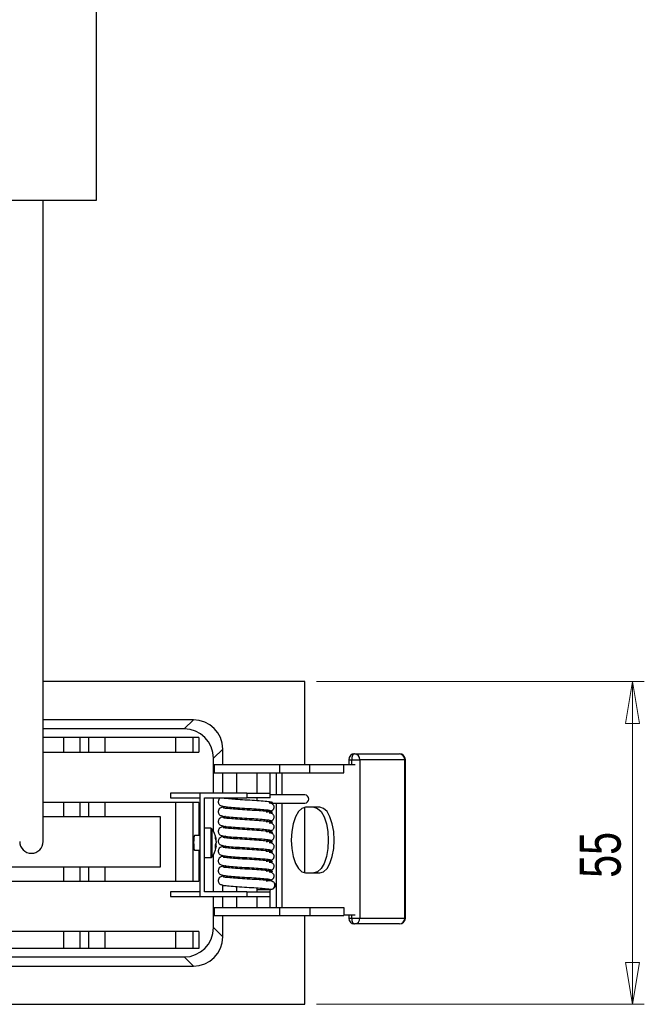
# Model space of a CAD drawing. Header units: millimetres. Extents: x 267 to 1070, y 370 to 734.
# Tile 5 of 7: x 753 to 806, y 566 to 650. Entities that reach past the tile are written whole.
import ezdxf

# ---------------------------------------------------------------- set-up
doc = ezdxf.new("R2010")
doc.units = ezdxf.units.MM
doc.styles.add('SLDTEXTSTYLE0', font='TXT', dxfattribs={"width": 0.75})
doc.dimstyles.new('SLDDIMSTYLE0', dxfattribs={"dimtxt": 3.5, "dimasz": 3.556, "dimexe": 0, "dimexo": 0.0625, "dimgap": 0.875, "dimtad": 1, "dimdec": 0, "dimlfac": 2, "dimrnd": 1e-09, "dimzin": 12, "dimdsep": 46, "dimtxsty": 'SLDTEXTSTYLE0', "dimblk1": 'CLOSED', "dimblk2": 'CLOSED', "dimsah": 1, "dimcen": 0.09, "dimadec": 0, "dimazin": 3, "dimtfac": 1, "dimtdec": 0, "dimtofl": 0, "dimtmove": 0, "dimatfit": 3, "dimldrblk": 'CLOSED', "dimfxl": 0, "dimfrac": 2, "dimtolj": 1, "dimtzin": 12, "dimarcsym": 0})

# ---------------------------------------------------------------- blocks, each defined once
blk = doc.blocks.new('_Closed')
at = {"color": 0, "linetype": 'ByBlock', "lineweight": -2}
for p, q in [((-1, 0.166667), (0, 0)), ((-1, 0.166667), (-1, -0.166667)), ((0, 0), (-1, -0.166667)), ((0, 0), (-1, 0))]:
    blk.add_line(p, q, dxfattribs=at)
blk = doc.blocks.new('_D_2')
at = {"color": 7, "linetype": 'Continuous', "lineweight": 0}
for p, q in [((777.958, 593.405), (805.896, 593.405)), ((804.896, 565.905), (804.896, 593.405)), ((777.958, 565.905), (805.896, 565.905))]:
    blk.add_line(p, q, dxfattribs=at)
at = {"color": 7, "linetype": 'Continuous', "lineweight": 18, "xscale": 3.556, "yscale": 3.556}
for p, rotation in [((804.896, 593.405, -3.51), 90.00000000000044), ((804.896, 565.905, -3.51), 270.0000000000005)]:
    blk.add_blockref('_Closed', p, dxfattribs=dict(at, rotation=rotation))
at = {"color": 7, "linetype": 'Continuous', "lineweight": 18, "insert": (800.384, 576.688), "char_height": 3.5, "attachment_point": 1, "rotation": 90, "style": 'SLDTEXTSTYLE0'}
blk.add_mtext('55', dxfattribs=at)

msp = doc.modelspace()

# ---------------------------------------------------------------- linework, layer by layer
at = {"color": 7, "linetype": 'Continuous', "lineweight": 25}
for p, q in [((759.206, 634.425), (759.206, 673.661)), ((748.345, 634.425), (759.206, 634.425)), ((776.958, 593.405), (754.651, 593.405)), ((776.958, 586.339), (776.958, 593.405)), ((767.461, 590.155), (754.651, 590.155)), ((766.675, 589.368), (767.461, 590.155)), ((766.675, 589.368), (754.651, 589.368)), ((756.377, 588.655), (754.651, 588.655)), ((756.377, 588.655), (756.377, 587.405)), ((757.788, 588.655), (756.377, 588.655)), ((757.788, 588.655), (757.788, 587.405)), ((758.508, 588.655), (757.788, 588.655)), ((758.508, 588.655), (758.508, 587.405)), ((759.919, 588.655), (758.508, 588.655)), ((759.919, 588.655), (759.919, 587.405)), ((765.933, 588.655), (759.919, 588.655)), ((767.424, 588.655), (765.933, 588.655)), ((765.933, 588.655), (765.933, 587.405)), ((767.424, 588.655), (767.424, 587.405)), ((767.923, 588.655), (767.424, 588.655)), ((767.923, 588.655), (767.923, 587.405)), ((754.651, 587.405), (756.377, 587.405)), ((756.377, 587.405), (757.788, 587.405)), ((757.788, 587.405), (758.508, 587.405)), ((758.508, 587.405), (759.919, 587.405)), ((759.919, 587.405), (765.933, 587.405)), ((765.933, 587.405), (767.424, 587.405)), ((767.424, 587.405), (767.923, 587.405)), ((769.958, 587.658), (769.172, 586.872)), ((769.958, 586.339), (769.958, 587.658)), ((769.172, 583.896), (769.172, 586.872)), ((780.695, 586.749), (780.695, 586.339)), ((780.951, 586.749), (780.946, 586.749)), ((780.951, 586.749), (781.643, 586.749)), ((781.195, 587.249), (781.2, 587.249)), ((781.2, 587.249), (785.027, 587.249)), ((781.643, 586.749), (781.643, 573.249)), ((785.47, 586.749), (781.643, 586.749)), ((785.47, 573.249), (785.47, 586.749)), ((785.527, 573.249), (785.527, 586.749)), ((769.216, 586.339), (769.216, 585.639)), ((769.216, 586.339), (774.818, 586.339)), ((774.818, 585.639), (774.818, 586.339)), ((774.818, 586.339), (777.387, 586.339)), ((777.387, 585.639), (777.387, 586.339)), ((777.387, 586.339), (780.294, 586.339)), ((780.294, 585.639), (780.294, 586.339)), ((780.294, 586.339), (781.247, 586.339)), ((769.216, 585.639), (774.818, 585.639)), ((769.958, 583.896), (769.958, 585.639)), ((771.145, 585.639), (771.145, 583.896)), ((772.89, 583.896), (772.89, 585.639)), ((773.99, 583.896), (773.99, 585.639)), ((774.545, 583.749), (774.545, 585.639)), ((774.818, 585.639), (777.387, 585.639)), ((775.022, 583.749), (775.022, 585.639)), ((777.387, 585.639), (780.294, 585.639)), ((765.517, 583.896), (765.517, 583.496)), ((768.017, 583.896), (765.517, 583.896)), ((765.517, 583.496), (768.017, 583.496)), ((768.017, 583.896), (768.017, 575.096)), ((772.017, 583.896), (768.017, 583.896)), ((768.417, 583.496), (772.017, 583.496)), ((768.417, 575.496), (768.417, 583.496)), ((769.172, 580.643), (769.172, 583.496)), ((771.145, 583.496), (771.145, 583.363)), ((772.017, 583.896), (772.017, 583.496)), ((772.017, 583.896), (774.017, 583.896)), ((774.017, 583.496), (772.017, 583.496)), ((772.89, 583.245), (772.89, 583.496)), ((774.017, 583.496), (774.017, 583.896)), ((756.377, 583.105), (754.651, 583.105)), ((756.377, 583.105), (756.377, 581.905)), ((757.788, 583.105), (756.377, 583.105)), ((757.788, 583.105), (757.788, 581.905)), ((758.508, 583.105), (757.788, 583.105)), ((758.508, 583.105), (758.508, 581.905)), ((759.919, 583.105), (758.508, 583.105)), ((759.919, 583.105), (759.919, 581.905)), ((765.933, 583.105), (759.919, 583.105)), ((765.933, 583.105), (765.933, 576.405)), ((767.424, 583.105), (765.933, 583.105)), ((767.424, 583.105), (767.424, 576.405)), ((767.923, 583.105), (767.424, 583.105)), ((767.923, 583.105), (767.923, 580.28)), ((769.958, 582.705), (769.958, 582.816)), ((771.145, 582.661), (771.145, 582.523)), ((772.89, 582.405), (772.89, 582.546)), ((773.99, 582.298), (773.99, 582.363)), ((774.545, 574.159), (774.545, 583.049)), ((775.022, 574.159), (775.022, 583.049)), ((776.958, 577.102), (776.958, 582.696)), ((778.238, 582.699), (777.016, 582.699)), ((754.651, 581.905), (756.377, 581.905)), ((756.377, 581.905), (757.788, 581.905)), ((757.788, 581.905), (758.508, 581.905)), ((758.508, 581.905), (759.919, 581.905)), ((759.919, 581.905), (764.615, 581.905)), ((764.615, 581.905), (764.615, 577.605)), ((769.958, 581.865), (769.958, 581.976)), ((771.145, 581.821), (771.145, 581.683)), ((772.89, 581.565), (772.89, 581.706)), ((773.931, 582.336), (773.928, 582.341)), ((773.99, 581.458), (773.99, 581.523)), ((768.935, 580.905), (768.417, 580.905)), ((769.958, 581.025), (769.958, 581.136)), ((771.145, 580.981), (771.145, 580.843)), ((772.89, 580.725), (772.89, 580.866)), ((773.931, 581.496), (773.928, 581.501)), ((768.017, 580.28), (767.548, 580.28)), ((769.406, 579.952), (769.406, 579.982)), ((769.958, 580.185), (769.958, 580.296)), ((771.145, 580.141), (771.145, 580.003)), ((772.89, 579.885), (772.89, 580.026)), ((773.931, 580.656), (773.928, 580.661)), ((773.99, 580.618), (773.99, 580.683)), ((767.548, 579.03), (768.017, 579.03)), ((767.923, 579.03), (767.923, 576.405)), ((769.406, 579.357), (769.332, 579.36)), ((769.406, 579.516), (769.338, 579.521)), ((769.406, 579.793), (769.406, 579.675)), ((769.406, 579.516), (769.406, 579.634)), ((769.406, 579.357), (769.406, 579.327)), ((769.958, 579.345), (769.958, 579.456)), ((771.145, 579.301), (771.145, 579.163)), ((772.89, 579.045), (772.89, 579.186)), ((773.931, 579.816), (773.928, 579.821)), ((773.99, 579.778), (773.99, 579.843)), ((768.417, 578.405), (768.935, 578.405)), ((769.172, 575.496), (769.172, 578.666)), ((769.958, 578.505), (769.958, 578.616)), ((771.145, 578.461), (771.145, 578.323)), ((772.89, 578.205), (772.89, 578.346)), ((773.931, 578.976), (773.928, 578.981)), ((773.99, 578.938), (773.99, 579.003)), ((756.377, 577.605), (751.887, 577.605)), ((756.377, 577.605), (756.377, 576.405)), ((757.788, 577.605), (756.377, 577.605)), ((757.788, 577.605), (757.788, 576.405)), ((758.508, 577.605), (757.788, 577.605)), ((758.508, 577.605), (758.508, 576.405)), ((759.919, 577.605), (758.508, 577.605)), ((759.919, 577.605), (759.919, 576.405)), ((764.615, 577.605), (759.919, 577.605)), ((769.958, 577.665), (769.958, 577.776)), ((771.145, 577.621), (771.145, 577.483)), ((772.89, 577.365), (772.89, 577.506)), ((773.931, 578.136), (773.928, 578.141)), ((773.99, 578.098), (773.99, 578.163)), ((769.958, 576.825), (769.958, 576.936)), ((771.145, 576.781), (771.145, 576.643)), ((772.89, 576.525), (772.89, 576.666)), ((773.931, 577.296), (773.928, 577.301)), ((773.99, 577.258), (773.99, 577.323)), ((777.016, 577.099), (778.238, 577.099)), ((751.887, 576.405), (756.377, 576.405)), ((756.377, 576.405), (757.788, 576.405)), ((757.788, 576.405), (758.508, 576.405)), ((758.508, 576.405), (759.919, 576.405)), ((759.919, 576.405), (765.933, 576.405)), ((765.933, 576.405), (767.424, 576.405)), ((767.424, 576.405), (767.923, 576.405)), ((769.958, 575.496), (769.958, 576.096)), ((771.145, 575.941), (771.145, 575.496)), ((772.89, 575.496), (772.89, 575.826)), ((773.931, 576.456), (773.928, 576.461)), ((773.99, 576.418), (773.99, 576.483)), ((773.99, 575.496), (773.99, 575.699)), ((774.062, 575.699), (774.061, 575.699)), ((765.517, 575.496), (765.517, 575.096)), ((768.017, 575.496), (765.517, 575.496)), ((765.517, 575.096), (768.017, 575.096)), ((768.017, 575.096), (772.017, 575.096)), ((772.017, 575.496), (768.417, 575.496)), ((769.172, 572.437), (769.172, 575.096)), ((769.958, 574.159), (769.958, 575.096)), ((771.145, 575.096), (771.145, 574.159)), ((772.017, 575.496), (772.017, 575.096)), ((772.017, 575.496), (774.017, 575.496)), ((772.017, 575.096), (774.017, 575.096)), ((772.89, 574.159), (772.89, 575.096)), ((773.99, 574.159), (773.99, 575.096)), ((774.017, 575.096), (774.017, 575.496)), ((769.216, 574.159), (769.216, 573.459)), ((769.216, 574.159), (774.818, 574.159)), ((774.818, 573.459), (774.818, 574.159)), ((774.818, 574.159), (777.387, 574.159)), ((777.387, 574.159), (777.387, 573.459)), ((777.387, 574.159), (780.294, 574.159)), ((780.294, 574.159), (780.294, 573.459)), ((769.216, 573.459), (774.818, 573.459)), ((769.958, 571.651), (769.958, 573.459)), ((774.818, 573.459), (777.387, 573.459)), ((776.958, 565.905), (776.958, 573.459)), ((777.387, 573.459), (780.294, 573.459)), ((780.294, 573.529), (781.247, 573.529)), ((780.695, 573.529), (780.695, 573.249)), ((780.946, 573.249), (780.951, 573.249)), ((780.951, 573.249), (781.643, 573.249)), ((781.643, 573.249), (785.47, 573.249)), ((769.172, 572.437), (769.958, 571.651)), ((781.2, 572.749), (781.195, 572.749)), ((785.027, 572.749), (781.2, 572.749)), ((756.377, 572.105), (751.887, 572.105)), ((756.377, 572.105), (756.377, 570.655)), ((757.788, 572.105), (756.377, 572.105)), ((757.788, 572.105), (757.788, 570.655)), ((758.508, 572.105), (757.788, 572.105)), ((758.508, 572.105), (758.508, 570.655)), ((759.919, 572.105), (758.508, 572.105)), ((759.919, 572.105), (759.919, 570.655)), ((765.933, 572.105), (759.919, 572.105)), ((765.933, 572.105), (765.933, 570.655)), ((767.424, 572.105), (765.933, 572.105)), ((767.424, 572.105), (767.424, 570.655)), ((767.923, 572.105), (767.424, 572.105)), ((767.923, 572.105), (767.923, 570.655)), ((756.377, 570.655), (751.887, 570.655)), ((757.788, 570.655), (756.377, 570.655)), ((758.508, 570.655), (757.788, 570.655)), ((759.919, 570.655), (758.508, 570.655)), ((765.933, 570.655), (759.919, 570.655)), ((767.424, 570.655), (765.933, 570.655)), ((767.923, 570.655), (767.424, 570.655)), ((580.24, 569.941), (766.675, 569.941)), ((767.461, 569.155), (766.675, 569.941)), ((579.454, 569.155), (767.461, 569.155)), ((569.958, 565.905), (776.958, 565.905))]:
    msp.add_line(p, q, dxfattribs=at)
at = {"color": 8, "linetype": 'Continuous', "lineweight": 25}
for p, q in [((780.695, 586.749), (780.946, 586.749)), ((780.946, 586.749), (780.946, 586.339)), ((780.951, 586.339), (780.951, 586.749)), ((785.527, 586.749), (785.47, 586.749)), ((768.935, 580.905), (768.935, 578.405)), ((769.031, 580.857), (769.031, 578.452)), ((780.695, 573.249), (780.946, 573.249)), ((780.946, 573.529), (780.946, 573.249)), ((780.951, 573.249), (780.951, 573.529)), ((785.47, 573.249), (785.527, 573.249))]:
    msp.add_line(p, q, dxfattribs=at)
at = {"color": 7, "linetype": 'Continuous', "lineweight": 25, "flags": 128}
for points in [[(781.195, 587.249), (781.146, 587.24), (781.1, 587.211), (781.057, 587.165), (781.019, 587.103), (780.988, 587.027), (780.965, 586.941), (780.951, 586.847), (780.946, 586.749)], [(781.2, 587.249), (781.151, 587.24), (781.105, 587.211), (781.062, 587.165), (781.024, 587.103), (780.993, 587.027), (780.97, 586.941), (780.956, 586.847), (780.951, 586.749)], [(777.016, 582.699), (776.7, 582.604), (776.406, 582.324), (776.153, 581.879), (775.958, 581.299), (775.836, 580.624), (775.795, 579.899), (775.836, 579.175), (775.958, 578.499), (776.153, 577.919), (776.406, 577.474), (776.7, 577.195), (777.016, 577.099)], [(777.734, 582.699), (778.05, 582.604), (778.344, 582.324), (778.597, 581.879), (778.791, 581.299), (778.913, 580.624), (778.955, 579.899), (778.913, 579.175), (778.791, 578.499), (778.597, 577.919), (778.344, 577.474), (778.05, 577.195), (777.734, 577.099)], [(778.238, 577.099), (778.554, 577.195), (778.848, 577.474), (779.101, 577.919), (779.295, 578.499), (779.417, 579.175), (779.459, 579.899), (779.417, 580.624), (779.295, 581.299), (779.101, 581.879), (778.848, 582.324), (778.554, 582.604), (778.238, 582.699)], [(780.946, 573.249), (780.951, 573.152), (780.965, 573.058), (780.988, 572.971), (781.019, 572.896), (781.057, 572.834), (781.1, 572.787), (781.146, 572.759), (781.195, 572.749)], [(780.951, 573.249), (780.956, 573.152), (780.97, 573.058), (780.993, 572.971), (781.024, 572.896), (781.062, 572.834), (781.105, 572.787), (781.151, 572.759), (781.2, 572.749)]]:
    msp.add_lwpolyline(points, dxfattribs=at)
at = {"color": 7, "linetype": 'Continuous', "lineweight": 25}
for centre, radius, start, end in [((781.195, 586.749), 0.5, 90, 180), ((781.169, 586.776), 0.474, 356.74425, 86.3239), ((785.027, 586.749), 0.5, 0, 90), ((784.997, 586.776), 0.474, 356.74425, 86.3239), ((776.945, 583.399), 0.35, 272.17528, 87.88727), ((768.935, 580.785), 0.12, 36.94613, 90), ((767.433, 579.655), 2, 10.42061, 36.94613), ((767.915, 579.743), 1.509, 9.13114, 20.21327), ((768.76, 580.17), 0.58, 350.60944, 9.39056), ((767.915, 579.554), 1.509, 9.13114, 20.21327), ((753.651, 579.775), 1, 180.02929, 270), ((753.651, 579.775), 1, 270, 0.01898), ((767.433, 579.655), 2, 323.05387, 349.57939), ((768.795, 579.843), 0.633, 327.92579, 344.57943), ((767.709, 579.348), 1.63, 354.40438, 5.59562), ((768.795, 579.525), 0.633, 327.92579, 344.57943), ((767.927, 579.753), 1.497, 344.67663, 350.892), ((768.935, 578.525), 0.12, 270, 323.05387), ((774.058, 576.048), 0.349, 270.62801, 24.19366), ((781.195, 573.249), 0.5, 180, 270), ((781.169, 573.222), 0.474, 273.6761, 3.25575), ((785.027, 573.249), 0.5, 270, 0), ((784.997, 573.222), 0.474, 273.6761, 3.25575)]:
    msp.add_arc(centre, radius, start, end, dxfattribs=at)
for centre, major_axis, ratio, start_param, end_param in [((767.454, 587.651), (1.773, 1.773), 0.997265, 5.499157, 7.067214), ((766.668, 586.865), (1.773, 1.773), 0.997265, 5.499157, 7.067214), ((767.548, 579.655), (0, 0.625), 0.107107, 0, 1.570796), ((767.548, 579.655), (0, 0.625), 0.107107, 1.570796, 3.141593), ((766.668, 572.444), (1.773, -1.773), 0.997265, 5.499157, 7.067214), ((767.454, 571.658), (1.773, -1.773), 0.997265, 5.499157, 7.067214)]:
    msp.add_ellipse(centre, major_axis=major_axis, ratio=ratio, start_param=start_param, end_param=end_param, dxfattribs=at)
for points, knots in [([(754.651, 579.775), (754.651, 579.804), (754.651, 579.86), (754.651, 580.246), (754.651, 580.76), (754.651, 581.369), (754.651, 582.046), (754.651, 582.734), (754.651, 583.484), (754.651, 584.333), (754.651, 585.268), (754.651, 586.409), (754.651, 587.717), (754.651, 589.227), (754.651, 591.074), (754.651, 593.488), (754.651, 596.248), (754.651, 598.926), (754.651, 601.337), (754.651, 603.737), (754.651, 606.072), (754.651, 608.399), (754.651, 610.799), (754.651, 613.483), (754.651, 616.585), (754.651, 620.218), (754.651, 623.756), (754.651, 627.053), (754.651, 629.948), (754.651, 632.416), (754.651, 633.912), (754.651, 634.425)], [0, 0, 0, 0, 0.033562, 0.063835, 0.091279, 0.122023, 0.146775, 0.169616, 0.193236, 0.217601, 0.24268, 0.266969, 0.300733, 0.330056, 0.359657, 0.406396, 0.457643, 0.494455, 0.530983, 0.566375, 0.60028, 0.632359, 0.666382, 0.702581, 0.74626, 0.797505, 0.855879, 0.895574, 0.936773, 0.978297, 1, 1, 1, 1]), ([(769.805, 583.496), (769.781, 583.485), (769.705, 583.454), (769.625, 583.358), (769.581, 583.247), (769.57, 583.156), (769.582, 583.068), (769.623, 582.969), (769.702, 582.878), (769.812, 582.82), (769.886, 582.813), (769.918, 582.81)], [0, 0, 0, 0, 0.091712, 0.280728, 0.376827, 0.471418, 0.562377, 0.647736, 0.795698, 0.912087, 1, 1, 1, 1]), ([(774.174, 583.106), (774.083, 583.126), (773.904, 583.164), (773.269, 583.22), (772.481, 583.275), (771.632, 583.328), (770.854, 583.381), (770.283, 583.432), (769.983, 583.474), (770.009, 583.499), (770.018, 583.507)], [0, 0, 0, 0, 0.1376045, 0.2738297, 0.4087321, 0.5423716, 0.674801, 0.8060197, 0.935973, 1, 1, 1, 1]), ([(776.958, 583.749), (776.499, 583.749), (775.807, 583.749), (774.934, 583.749), (774.396, 583.749), (774.034, 583.749), (773.99, 583.749)], [0, 0, 0, 0, 0.545946, 0.821948, 0.978211, 1, 1, 1, 1]), ([(770.022, 582.716), (769.974, 582.711), (769.876, 582.699), (769.726, 582.629), (769.625, 582.519), (769.581, 582.406), (769.57, 582.316), (769.582, 582.228), (769.623, 582.129), (769.702, 582.038), (769.812, 581.98), (769.886, 581.973), (769.918, 581.97)], [0, 0, 0, 0, 0.1407143, 0.2842096, 0.4331665, 0.5088994, 0.583443, 0.6551249, 0.7223929, 0.8389965, 0.930719, 1, 1, 1, 1]), ([(769.895, 582.824), (769.889, 582.813), (769.87, 582.783), (770.203, 582.736), (770.803, 582.683), (771.588, 582.63), (772.422, 582.579), (773.174, 582.528), (773.758, 582.479), (773.91, 582.448), (773.985, 582.432)], [0, 0, 0, 0, 0.079348, 0.214628, 0.348636, 0.48143, 0.613017, 0.743347, 0.87236, 1, 1, 1, 1]), ([(770.194, 582.744), (770.171, 582.742), (770.023, 582.726), (769.97, 582.71), (769.925, 582.698)], [0, 0, 0, 0, 0.150717, 1, 1, 1, 1]), ([(774.174, 582.266), (774.083, 582.286), (773.904, 582.324), (773.269, 582.38), (772.481, 582.435), (771.632, 582.488), (770.854, 582.541), (770.283, 582.592), (769.983, 582.634), (770.009, 582.659), (770.018, 582.667)], [0, 0, 0, 0, 0.1376045, 0.2738297, 0.4087321, 0.5423716, 0.674801, 0.8060197, 0.935973, 1, 1, 1, 1]), ([(773.662, 582.304), (773.796, 582.314), (773.985, 582.328), (774.199, 582.438), (774.285, 582.529), (774.328, 582.61), (774.347, 582.701), (774.338, 582.793), (774.301, 582.878), (774.241, 582.947), (774.166, 582.996), (774.053, 583.036), (773.969, 583.035), (773.913, 583.035)], [0, 0, 0, 0, 0.315203, 0.442575, 0.501426, 0.558212, 0.613736, 0.668454, 0.72255, 0.776208, 0.829892, 0.884438, 1, 1, 1, 1]), ([(773.985, 582.432), (774.01, 582.424), (774.038, 582.414), (774.023, 582.404), (774.021, 582.403)], [0, 0, 0, 0, 0.881404, 1, 1, 1, 1]), ([(774.098, 583.049), (774.214, 583.049), (774.849, 583.049), (775.595, 583.049), (776.4, 583.049), (776.958, 583.049)], [0, 0, 0, 0, 0.063948, 0.350172, 1, 1, 1, 1]), ([(774.208, 583.081), (774.209, 583.081), (774.225, 583.09), (774.199, 583.098), (774.174, 583.106)], [0, 0, 0, 0, 0.0065337, 1, 1, 1, 1]), ([(770.022, 581.876), (769.974, 581.871), (769.876, 581.859), (769.726, 581.789), (769.625, 581.679), (769.581, 581.566), (769.57, 581.476), (769.582, 581.388), (769.623, 581.289), (769.702, 581.198), (769.812, 581.14), (769.886, 581.133), (769.918, 581.13)], [0, 0, 0, 0, 0.140714, 0.28421, 0.433167, 0.508899, 0.583443, 0.655125, 0.722393, 0.838996, 0.930719, 1, 1, 1, 1]), ([(769.895, 581.984), (769.889, 581.973), (769.87, 581.943), (770.203, 581.896), (770.803, 581.843), (771.588, 581.79), (772.422, 581.739), (773.174, 581.688), (773.758, 581.639), (773.91, 581.608), (773.985, 581.592)], [0, 0, 0, 0, 0.079348, 0.214628, 0.348636, 0.48143, 0.613017, 0.743347, 0.87236, 1, 1, 1, 1]), ([(770.194, 581.904), (770.171, 581.902), (770.023, 581.886), (769.97, 581.87), (769.925, 581.858)], [0, 0, 0, 0, 0.150717, 1, 1, 1, 1]), ([(774.174, 581.426), (774.083, 581.446), (773.904, 581.484), (773.269, 581.54), (772.481, 581.595), (771.632, 581.648), (770.854, 581.701), (770.283, 581.752), (769.983, 581.794), (770.009, 581.819), (770.018, 581.827)], [0, 0, 0, 0, 0.137605, 0.27383, 0.408732, 0.542372, 0.674801, 0.80602, 0.935973, 1, 1, 1, 1]), ([(773.662, 581.464), (773.796, 581.474), (773.985, 581.488), (774.199, 581.598), (774.285, 581.689), (774.328, 581.77), (774.347, 581.861), (774.338, 581.953), (774.301, 582.038), (774.241, 582.107), (774.166, 582.156), (774.053, 582.196), (773.969, 582.195), (773.913, 582.195)], [0, 0, 0, 0, 0.3152034, 0.4425751, 0.5014264, 0.5582124, 0.6137359, 0.668454, 0.72255, 0.7762078, 0.829892, 0.8844384, 1, 1, 1, 1]), ([(773.985, 581.592), (774.01, 581.584), (774.038, 581.574), (774.023, 581.564), (774.021, 581.563)], [0, 0, 0, 0, 0.881404, 1, 1, 1, 1]), ([(774.208, 582.241), (774.209, 582.241), (774.225, 582.25), (774.199, 582.258), (774.174, 582.266)], [0, 0, 0, 0, 0.006534, 1, 1, 1, 1]), ([(770.022, 581.036), (769.974, 581.031), (769.876, 581.019), (769.726, 580.949), (769.625, 580.839), (769.581, 580.726), (769.57, 580.636), (769.582, 580.548), (769.623, 580.449), (769.702, 580.358), (769.812, 580.3), (769.886, 580.293), (769.918, 580.29)], [0, 0, 0, 0, 0.140714, 0.28421, 0.433167, 0.508899, 0.583443, 0.655125, 0.722393, 0.838996, 0.930719, 1, 1, 1, 1]), ([(769.895, 581.144), (769.889, 581.133), (769.87, 581.103), (770.203, 581.056), (770.803, 581.003), (771.588, 580.95), (772.422, 580.899), (773.174, 580.848), (773.758, 580.799), (773.91, 580.768), (773.985, 580.752)], [0, 0, 0, 0, 0.0793485, 0.2146277, 0.3486362, 0.4814303, 0.6130173, 0.7433468, 0.8723596, 1, 1, 1, 1]), ([(770.194, 581.064), (770.171, 581.062), (770.023, 581.046), (769.97, 581.03), (769.925, 581.018)], [0, 0, 0, 0, 0.150717, 1, 1, 1, 1]), ([(774.174, 580.586), (774.083, 580.606), (773.904, 580.644), (773.269, 580.7), (772.481, 580.755), (771.632, 580.808), (770.854, 580.861), (770.283, 580.912), (769.983, 580.954), (770.009, 580.979), (770.018, 580.987)], [0, 0, 0, 0, 0.137605, 0.27383, 0.408732, 0.542372, 0.674801, 0.80602, 0.935973, 1, 1, 1, 1]), ([(773.662, 580.624), (773.796, 580.634), (773.985, 580.648), (774.199, 580.758), (774.285, 580.849), (774.328, 580.93), (774.347, 581.021), (774.338, 581.113), (774.301, 581.198), (774.241, 581.267), (774.166, 581.316), (774.053, 581.356), (773.969, 581.355), (773.913, 581.355)], [0, 0, 0, 0, 0.315203, 0.442575, 0.501426, 0.558212, 0.613736, 0.668454, 0.72255, 0.776208, 0.829892, 0.884438, 1, 1, 1, 1]), ([(773.985, 580.752), (774.01, 580.744), (774.038, 580.734), (774.023, 580.724), (774.021, 580.723)], [0, 0, 0, 0, 0.881404, 1, 1, 1, 1]), ([(774.208, 581.401), (774.209, 581.401), (774.225, 581.41), (774.199, 581.418), (774.174, 581.426)], [0, 0, 0, 0, 0.0065337, 1, 1, 1, 1]), ([(770.022, 580.196), (769.974, 580.191), (769.876, 580.179), (769.726, 580.109), (769.625, 579.999), (769.581, 579.886), (769.57, 579.796), (769.582, 579.708), (769.623, 579.609), (769.702, 579.518), (769.812, 579.46), (769.886, 579.453), (769.918, 579.45)], [0, 0, 0, 0, 0.140714, 0.28421, 0.433167, 0.508899, 0.583443, 0.655125, 0.722393, 0.838996, 0.930719, 1, 1, 1, 1]), ([(769.895, 580.304), (769.889, 580.293), (769.87, 580.263), (770.203, 580.216), (770.803, 580.163), (771.588, 580.11), (772.422, 580.059), (773.174, 580.008), (773.758, 579.959), (773.91, 579.928), (773.985, 579.912)], [0, 0, 0, 0, 0.079348, 0.214628, 0.348636, 0.48143, 0.613017, 0.743347, 0.87236, 1, 1, 1, 1]), ([(770.194, 580.224), (770.171, 580.222), (770.023, 580.206), (769.97, 580.19), (769.925, 580.178)], [0, 0, 0, 0, 0.150717, 1, 1, 1, 1]), ([(774.174, 579.746), (774.083, 579.766), (773.904, 579.804), (773.269, 579.86), (772.481, 579.915), (771.632, 579.968), (770.854, 580.021), (770.283, 580.072), (769.983, 580.114), (770.009, 580.139), (770.018, 580.147)], [0, 0, 0, 0, 0.137605, 0.27383, 0.408732, 0.542372, 0.674801, 0.80602, 0.935973, 1, 1, 1, 1]), ([(773.662, 579.784), (773.796, 579.794), (773.985, 579.808), (774.199, 579.918), (774.285, 580.009), (774.328, 580.09), (774.347, 580.181), (774.338, 580.273), (774.301, 580.358), (774.241, 580.427), (774.166, 580.476), (774.053, 580.516), (773.969, 580.515), (773.913, 580.515)], [0, 0, 0, 0, 0.315203, 0.442575, 0.501426, 0.558212, 0.613736, 0.668454, 0.72255, 0.776208, 0.829892, 0.884438, 1, 1, 1, 1]), ([(773.985, 579.912), (774.01, 579.904), (774.038, 579.894), (774.023, 579.884), (774.021, 579.883)], [0, 0, 0, 0, 0.881404, 1, 1, 1, 1]), ([(774.208, 580.561), (774.209, 580.561), (774.225, 580.57), (774.199, 580.578), (774.174, 580.586)], [0, 0, 0, 0, 0.006534, 1, 1, 1, 1]), ([(770.022, 579.356), (769.974, 579.351), (769.876, 579.339), (769.726, 579.269), (769.625, 579.159), (769.581, 579.046), (769.57, 578.956), (769.582, 578.868), (769.623, 578.769), (769.702, 578.678), (769.812, 578.62), (769.886, 578.613), (769.918, 578.61)], [0, 0, 0, 0, 0.140714, 0.28421, 0.433167, 0.508899, 0.583443, 0.655125, 0.722393, 0.838996, 0.930719, 1, 1, 1, 1]), ([(769.895, 579.464), (769.889, 579.453), (769.87, 579.423), (770.203, 579.376), (770.803, 579.323), (771.588, 579.27), (772.422, 579.219), (773.174, 579.168), (773.758, 579.119), (773.91, 579.088), (773.985, 579.072)], [0, 0, 0, 0, 0.0793485, 0.2146277, 0.3486362, 0.4814303, 0.6130173, 0.7433468, 0.8723596, 1, 1, 1, 1]), ([(770.194, 579.384), (770.171, 579.382), (770.023, 579.366), (769.97, 579.35), (769.925, 579.338)], [0, 0, 0, 0, 0.150717, 1, 1, 1, 1]), ([(774.174, 578.906), (774.083, 578.926), (773.904, 578.964), (773.269, 579.02), (772.481, 579.075), (771.632, 579.128), (770.854, 579.181), (770.283, 579.232), (769.983, 579.274), (770.009, 579.299), (770.018, 579.307)], [0, 0, 0, 0, 0.1376045, 0.2738297, 0.4087321, 0.5423716, 0.674801, 0.8060197, 0.935973, 1, 1, 1, 1]), ([(773.662, 578.944), (773.796, 578.954), (773.985, 578.968), (774.199, 579.078), (774.285, 579.169), (774.328, 579.25), (774.347, 579.341), (774.338, 579.433), (774.301, 579.518), (774.241, 579.587), (774.166, 579.636), (774.053, 579.676), (773.969, 579.675), (773.913, 579.675)], [0, 0, 0, 0, 0.315203, 0.442575, 0.501426, 0.558212, 0.613736, 0.668454, 0.72255, 0.776208, 0.829892, 0.884438, 1, 1, 1, 1]), ([(773.985, 579.072), (774.01, 579.064), (774.038, 579.054), (774.023, 579.044), (774.021, 579.043)], [0, 0, 0, 0, 0.881404, 1, 1, 1, 1]), ([(774.208, 579.721), (774.209, 579.721), (774.225, 579.73), (774.199, 579.738), (774.174, 579.746)], [0, 0, 0, 0, 0.006534, 1, 1, 1, 1]), ([(770.022, 578.516), (769.974, 578.511), (769.876, 578.499), (769.726, 578.429), (769.625, 578.319), (769.581, 578.206), (769.57, 578.116), (769.582, 578.028), (769.623, 577.929), (769.702, 577.838), (769.812, 577.78), (769.886, 577.773), (769.918, 577.77)], [0, 0, 0, 0, 0.140714, 0.28421, 0.433167, 0.508899, 0.583443, 0.655125, 0.722393, 0.838996, 0.930719, 1, 1, 1, 1]), ([(769.895, 578.624), (769.889, 578.613), (769.87, 578.583), (770.203, 578.536), (770.803, 578.483), (771.588, 578.43), (772.422, 578.379), (773.174, 578.328), (773.758, 578.279), (773.91, 578.248), (773.985, 578.232)], [0, 0, 0, 0, 0.079348, 0.214628, 0.348636, 0.48143, 0.613017, 0.743347, 0.87236, 1, 1, 1, 1]), ([(770.194, 578.544), (770.171, 578.542), (770.023, 578.526), (769.97, 578.51), (769.925, 578.498)], [0, 0, 0, 0, 0.150717, 1, 1, 1, 1]), ([(774.174, 578.066), (774.083, 578.086), (773.904, 578.124), (773.269, 578.18), (772.481, 578.235), (771.632, 578.288), (770.854, 578.341), (770.283, 578.392), (769.983, 578.434), (770.009, 578.459), (770.018, 578.467)], [0, 0, 0, 0, 0.137605, 0.27383, 0.408732, 0.542372, 0.674801, 0.80602, 0.935973, 1, 1, 1, 1]), ([(773.662, 578.104), (773.796, 578.114), (773.985, 578.128), (774.199, 578.238), (774.285, 578.329), (774.328, 578.41), (774.347, 578.501), (774.338, 578.593), (774.301, 578.678), (774.241, 578.747), (774.166, 578.796), (774.053, 578.836), (773.969, 578.835), (773.913, 578.835)], [0, 0, 0, 0, 0.315203, 0.442575, 0.501426, 0.558212, 0.613736, 0.668454, 0.72255, 0.776208, 0.829892, 0.884438, 1, 1, 1, 1]), ([(773.985, 578.232), (774.01, 578.224), (774.038, 578.214), (774.023, 578.204), (774.021, 578.203)], [0, 0, 0, 0, 0.881404, 1, 1, 1, 1]), ([(774.208, 578.881), (774.209, 578.881), (774.225, 578.89), (774.199, 578.898), (774.174, 578.906)], [0, 0, 0, 0, 0.0065337, 1, 1, 1, 1]), ([(770.022, 577.676), (769.974, 577.671), (769.876, 577.659), (769.726, 577.589), (769.625, 577.479), (769.581, 577.366), (769.57, 577.276), (769.582, 577.188), (769.623, 577.089), (769.702, 576.998), (769.812, 576.94), (769.886, 576.933), (769.918, 576.93)], [0, 0, 0, 0, 0.140714, 0.28421, 0.433167, 0.508899, 0.583443, 0.655125, 0.722393, 0.838996, 0.930719, 1, 1, 1, 1]), ([(769.895, 577.784), (769.889, 577.773), (769.87, 577.743), (770.203, 577.696), (770.803, 577.643), (771.588, 577.59), (772.422, 577.539), (773.174, 577.488), (773.758, 577.439), (773.91, 577.408), (773.985, 577.392)], [0, 0, 0, 0, 0.079348, 0.214628, 0.348636, 0.48143, 0.613017, 0.743347, 0.87236, 1, 1, 1, 1]), ([(770.194, 577.704), (770.171, 577.702), (770.023, 577.686), (769.97, 577.67), (769.925, 577.658)], [0, 0, 0, 0, 0.1507166, 1, 1, 1, 1]), ([(774.174, 577.226), (774.083, 577.246), (773.904, 577.284), (773.269, 577.34), (772.481, 577.395), (771.632, 577.448), (770.854, 577.501), (770.283, 577.552), (769.983, 577.594), (770.009, 577.619), (770.018, 577.627)], [0, 0, 0, 0, 0.1376045, 0.2738297, 0.4087321, 0.5423716, 0.674801, 0.8060197, 0.935973, 1, 1, 1, 1]), ([(773.662, 577.264), (773.796, 577.274), (773.985, 577.288), (774.199, 577.398), (774.285, 577.489), (774.328, 577.57), (774.347, 577.661), (774.338, 577.753), (774.301, 577.838), (774.241, 577.907), (774.166, 577.956), (774.053, 577.996), (773.969, 577.995), (773.913, 577.995)], [0, 0, 0, 0, 0.315203, 0.442575, 0.501426, 0.558212, 0.613736, 0.668454, 0.72255, 0.776208, 0.829892, 0.884438, 1, 1, 1, 1]), ([(773.985, 577.392), (774.01, 577.384), (774.038, 577.374), (774.023, 577.364), (774.021, 577.363)], [0, 0, 0, 0, 0.881404, 1, 1, 1, 1]), ([(774.208, 578.041), (774.209, 578.041), (774.225, 578.05), (774.199, 578.058), (774.174, 578.066)], [0, 0, 0, 0, 0.006534, 1, 1, 1, 1]), ([(770.022, 576.836), (769.974, 576.831), (769.876, 576.819), (769.726, 576.749), (769.625, 576.639), (769.581, 576.526), (769.57, 576.436), (769.582, 576.348), (769.623, 576.249), (769.702, 576.158), (769.812, 576.1), (769.886, 576.093), (769.918, 576.09)], [0, 0, 0, 0, 0.140714, 0.28421, 0.433167, 0.508899, 0.583443, 0.655125, 0.722393, 0.838996, 0.930719, 1, 1, 1, 1]), ([(769.895, 576.944), (769.889, 576.933), (769.87, 576.903), (770.203, 576.856), (770.803, 576.803), (771.588, 576.75), (772.422, 576.699), (773.174, 576.648), (773.758, 576.599), (773.91, 576.568), (773.985, 576.552)], [0, 0, 0, 0, 0.079348, 0.214628, 0.348636, 0.48143, 0.613017, 0.743347, 0.87236, 1, 1, 1, 1]), ([(770.194, 576.864), (770.171, 576.862), (770.023, 576.846), (769.97, 576.83), (769.925, 576.818)], [0, 0, 0, 0, 0.150717, 1, 1, 1, 1]), ([(774.174, 576.386), (774.083, 576.406), (773.904, 576.444), (773.269, 576.5), (772.481, 576.555), (771.632, 576.608), (770.854, 576.661), (770.283, 576.712), (769.983, 576.754), (770.009, 576.779), (770.018, 576.787)], [0, 0, 0, 0, 0.137605, 0.27383, 0.408732, 0.542372, 0.674801, 0.80602, 0.935973, 1, 1, 1, 1]), ([(773.662, 576.424), (773.796, 576.434), (773.985, 576.448), (774.199, 576.558), (774.285, 576.649), (774.328, 576.73), (774.347, 576.821), (774.338, 576.913), (774.301, 576.998), (774.241, 577.067), (774.166, 577.116), (774.053, 577.156), (773.969, 577.155), (773.913, 577.155)], [0, 0, 0, 0, 0.315203, 0.442575, 0.501426, 0.558212, 0.613736, 0.668454, 0.72255, 0.776208, 0.829892, 0.884438, 1, 1, 1, 1]), ([(773.985, 576.552), (774.01, 576.544), (774.038, 576.534), (774.023, 576.524), (774.021, 576.523)], [0, 0, 0, 0, 0.881404, 1, 1, 1, 1]), ([(774.208, 577.201), (774.209, 577.201), (774.225, 577.21), (774.199, 577.218), (774.174, 577.226)], [0, 0, 0, 0, 0.0065337, 1, 1, 1, 1]), ([(769.895, 576.104), (769.889, 576.093), (769.87, 576.063), (770.203, 576.016), (770.803, 575.963), (771.588, 575.91), (772.422, 575.859), (773.174, 575.808), (773.758, 575.759), (773.91, 575.728), (773.985, 575.712)], [0, 0, 0, 0, 0.0793485, 0.2146277, 0.3486362, 0.4814303, 0.6130173, 0.7433468, 0.8723596, 1, 1, 1, 1]), ([(772.89, 575.699), (773.015, 575.699), (773.29, 575.699), (773.701, 575.699), (773.844, 575.699), (773.886, 575.699)], [0, 0, 0, 0, 0.369654, 0.814046, 1, 1, 1, 1]), ([(773.959, 575.722), (773.993, 575.713), (774.065, 575.696), (774.178, 575.719), (774.28, 575.777), (774.358, 575.867), (774.401, 575.978), (774.408, 576.091), (774.386, 576.16), (774.376, 576.191)], [0, 0, 0, 0, 0.1342558, 0.282931, 0.4312649, 0.5794836, 0.727805, 0.8763784, 1, 1, 1, 1]), ([(774.172, 576.387), (774.195, 576.379), (774.246, 576.361), (774.317, 576.31), (774.379, 576.235), (774.419, 576.136), (774.428, 576.026), (774.402, 575.919), (774.35, 575.828), (774.299, 575.785), (774.275, 575.765)], [0, 0, 0, 0, 0.096459, 0.207493, 0.332391, 0.468143, 0.6093, 0.74898, 0.880705, 1, 1, 1, 1]), ([(774.196, 575.728), (774.219, 575.737), (774.261, 575.753), (774.293, 575.785), (774.308, 575.799)], [0, 0, 0, 0, 0.533338, 1, 1, 1, 1]), ([(774.275, 575.765), (774.305, 575.791), (774.363, 575.843), (774.411, 575.953), (774.42, 576.055), (774.405, 576.131), (774.389, 576.171), (774.379, 576.186), (774.376, 576.191)], [0, 0, 0, 0, 0.240024, 0.480053, 0.719875, 0.857761, 0.953827, 1, 1, 1, 1])]:
    msp.add_open_spline(points, degree=3, knots=knots, dxfattribs=at)

# ---------------------------------------------------------------- dimensions: what is measured, and where the dimension line sits
at = {"color": 7, "linetype": 'Continuous', "lineweight": 18}
dim = msp.add_linear_dim(base=(804.896, 593.405), p1=(776.958, 565.905), p2=(776.958, 593.405), angle=90, dimstyle='SLDDIMSTYLE0', dxfattribs=at)
dim.commit()
dim.dimension.update_dxf_attribs({"geometry": '_D_2', "text_midpoint": (804.896, 579.274), "dimtype": 160})

doc.saveas('drawing.dxf')
